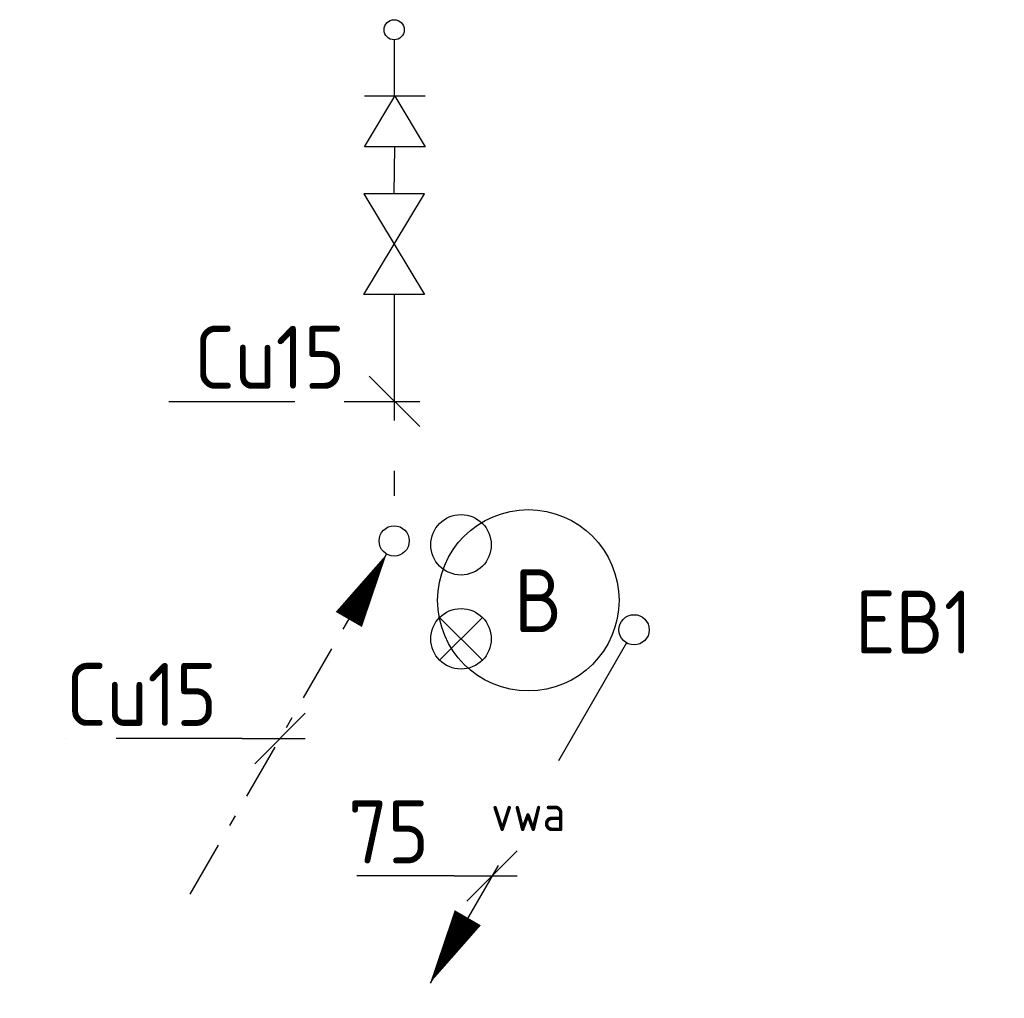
# Model space of a CAD drawing. Header units: millimetres. Extents: x -63669 to 19810, y 5754 to 49638.
# Tile 1 of 16: x -55920 to -53966, y 10929 to 12871. Entities that reach past the tile are written whole.
import ezdxf
from ezdxf.enums import TextEntityAlignment as Align

# ---------------------------------------------------------------- set-up
doc = ezdxf.new("R2010")
doc.units = ezdxf.units.MM
doc.header["$LTSCALE"] = 50
doc.linetypes.add('2322109', pattern=[10, 5, -2, 1, -2])
doc.linetypes.add('2322110', pattern=[10, 5, -1, 1, -1, 1, -1])
for name, color, linetype in [('WL5232--', 192, 'Continuous'), ('WL531---', 132, 'Continuous'), ('WL532---', 12, 'Continuous'), ('WL561---', 10, 'Continuous'), ('WM5232--', 2, 'Continuous'), ('WM531---', 2, 'Continuous')]:
    doc.layers.add(name, color=color, linetype=linetype)
doc.styles.add('BURO-018', font='ISO96.shx', dxfattribs={"height": 90})
doc.styles.add('BURO-025', font='ISO96.shx', dxfattribs={"height": 125})

# ---------------------------------------------------------------- blocks, each defined once
blk = doc.blocks.new('RDA')
at = {"color": 0, "linetype": 'Continuous'}
blk.add_circle((0, 0), 0.5, dxfattribs=at)
blk = doc.blocks.new('BOILER')
for p, q in [((0.3536, 0.3536), (0.3536, 0.3536, 1)), ((-0.3536, -0.3536), (-0.3536, -0.3536, 1))]:
    blk.add_line(p, q)
for centre in [(0, 0), (0, 0, 1)]:
    blk.add_circle(centre, 0.5)
at = {"color": 0, "linetype": 'Continuous', "style": 'BURO-018', "flags": 1}
blk.add_attdef('CV_MATCODE', (0, 0), '', height=1.8, dxfattribs=at)
blk = doc.blocks.new('23222203')
at = {"color": 0, "linetype": 'Continuous'}
for p, q in [((-1.061, -1.061), (1.061, 1.061)), ((-1.061, 1.061), (1.061, -1.061))]:
    blk.add_line(p, q, dxfattribs=at)
blk.add_circle((0, 0), 1.5, dxfattribs=at)
at = {"color": 0, "linetype": 'Continuous', "style": 'BURO-018', "flags": 1}
blk.add_attdef('CV_MATCODE', (0, 0), '', height=1.8, dxfattribs=at)
blk = doc.blocks.new('23222202')
at = {"color": 0, "linetype": 'Continuous'}
blk.add_circle((0, 0), 1.5, dxfattribs=at)
at = {"color": 0, "linetype": 'Continuous', "style": 'BURO-018', "flags": 1}
blk.add_attdef('CV_MATCODE', (0, 0), '', height=1.8, dxfattribs=at)
blk = doc.blocks.new('3048301')
at = {"color": 0, "linetype": 'Continuous'}
for p, q in [((-2.5, 1.5), (2.5, -1.5)), ((-2.5, -1.5), (-2.5, 1.5)), ((2.5, 1.5), (-2.5, -1.5)), ((2.5, -1.5), (2.5, 1.5))]:
    blk.add_line(p, q, dxfattribs=at)
at = {"color": 0, "linetype": 'Continuous', "style": 'BURO-018', "flags": 1}
blk.add_attdef('CV_MATCODE', (0, 0), '', height=1.8, dxfattribs=at)
blk = doc.blocks.new('3048311')
at = {"color": 0, "linetype": 'Continuous'}
for p, q in [((-2.5, 1.5), (0, 0)), ((-2.5, -1.5), (-2.5, 1.5)), ((0, -1.5), (0, 1.5)), ((0, 0), (-2.5, -1.5))]:
    blk.add_line(p, q, dxfattribs=at)
at = {"color": 0, "linetype": 'Continuous', "style": 'BURO-018', "flags": 1}
blk.add_attdef('CV_MATCODE', (0, 0), '', height=1.8, dxfattribs=at)
blk = doc.blocks.new('LDV2')
at = {"color": 0, "linetype": 'Continuous'}
for p, q in [((-0.25, -0.433), (-2.5, -4.33)), ((-4.5, -7.794), (-6.75, -11.691))]:
    blk.add_line(p, q, dxfattribs=at)
blk.add_lwpolyline([(-6.75, -11.691, 0, 1, 0), (-5.5, -9.526, 1, 1, 0)], format="xyseb", dxfattribs=at)
blk.add_circle((0, 0), 0.5, dxfattribs=at)
at = {"color": 0, "linetype": 'Continuous', "style": 'BURO-018'}
blk.add_attdef('LD_TEXT1', text='', height=1.8, dxfattribs=at).set_placement((-3.5, -6.062), align=Align.MIDDLE)
blk = doc.blocks.new('*U82', base_point=(-54982.5, 11171.9))
at = {"color": 0, "linetype": 'Continuous'}
for p, q in [((-54932.5, 11221.9), (-55032.5, 11121.9)), ((-55057.5, 11171.9), (-55250.3, 11171.9)), ((-55057.5, 11171.9), (-54932.5, 11171.9))]:
    blk.add_line(p, q, dxfattribs=at)
at = {"color": 0, "linetype": 'Continuous', "style": 'BURO-025'}
blk.add_text('75', height=125, dxfattribs=at).set_placement((-55107.5, 11196.9), align=Align.RIGHT)
blk = doc.blocks.new('LDV4109')
at = {"color": 0, "linetype": 'Continuous'}
for p, q in [((-1.125, -1.949), (-0.25, -0.433)), ((-1.688, -2.923), (-1.5, -2.598)), ((-3, -5.196), (-2.063, -3.572)), ((-3.563, -6.17), (-3.375, -5.846)), ((-4.875, -8.444), (-3.938, -6.82)), ((-5.438, -9.418), (-5.25, -9.093)), ((-6.75, -11.691), (-5.813, -10.068))]:
    blk.add_line(p, q, dxfattribs=at)
blk.add_lwpolyline([(-0.25, -0.433, 0, 1, 0), (-1.5, -2.598, 1, 1, 0)], format="xyseb", dxfattribs=at)
blk.add_circle((0, 0), 0.5, dxfattribs=at)

msp = doc.modelspace()

# ---------------------------------------------------------------- linework, layer by layer
at = {"layer": 'WL531---', "linetype": '2322109'}
for p, q in [((-55176.5, 12831.5), (-55176.5, 12719.4)), ((-55176.5, 12526.1), (-55175.3, 12619.4)), ((-55176.5, 12326.1), (-55176.5, 11866.9))]:
    msp.add_line(p, q, dxfattribs=at)
at = {"layer": 'WM531---', "linetype": '2322109'}
for p, q in [((-55225.8, 12163.9), (-55125.8, 12063.9)), ((-55623.5, 12113.9), (-55275.8, 12113.9)), ((-55275.8, 12113.9), (-55125.8, 12113.9)), ((-55352.9, 11494.7), (-55452.9, 11394.7)), ((-55477.9, 11444.7), (-55828, 11444.7)), ((-55477.9, 11444.7), (-55352.9, 11444.7))]:
    msp.add_line(p, q, dxfattribs=at)

# ---------------------------------------------------------------- block references
at = {"layer": 'WL5232--', "linetype": '2322109'}
ref = msp.add_blockref('LDV2', (-54700.4, 11660.5), dxfattribs=dict(at, xscale=60, yscale=60, zscale=60))
ref.add_attrib('LD_TEXT1', 'vwa', dxfattribs={"layer": '0', "color": 2, "linetype": 'Continuous', "height": 72, "style": 'BURO-018'}).set_placement((-54910.4, 11296.8), align=Align.MIDDLE)
at = {"layer": 'WL531---', "linetype": 'Continuous', "xscale": 40, "yscale": 40, "zscale": 40}
msp.add_blockref('RDA', (-55176.5, 12851.5, 950), dxfattribs=at)
at = {"layer": 'WL531---', "color": 2, "linetype": '2322109', "xscale": 40, "yscale": 40, "zscale": 40, "rotation": 90}
msp.add_blockref('3048301', (-55176.5, 12426.1), dxfattribs=at)
at = {"layer": 'WL531---', "color": 2, "xscale": 40, "yscale": 40, "zscale": 40}
msp.add_blockref('23222202', (-55043.9, 11829.2), dxfattribs=at)
at = {"layer": 'WL531---', "linetype": '2322109', "xscale": 60, "yscale": 60, "zscale": 60}
msp.add_blockref('LDV4109', (-55176.5, 11836.9), dxfattribs=at)
at = {"layer": 'WL532---', "color": 2, "linetype": '2322109', "xscale": 40, "yscale": 40, "zscale": 40}
msp.add_blockref('23222203', (-55043.9, 11642.6), dxfattribs=at)
at = {"layer": 'WL561---', "color": 2, "linetype": '2322109', "xscale": 40, "yscale": 40, "zscale": 40, "rotation": 90}
msp.add_blockref('3048311', (-55175.3, 12719.4), dxfattribs=at)
at = {"layer": 'WL561---', "linetype": '2322109', "xscale": 360, "yscale": 360, "zscale": 360}
msp.add_blockref('BOILER', (-54910.3, 11719), dxfattribs=at)
at = {"layer": 'WM5232--', "linetype": '2322109'}
msp.add_blockref('*U82', (-54982.5, 11171.9), dxfattribs=at)

# ---------------------------------------------------------------- texts
at = {"layer": 'WL561---', "linetype": '2322109', "style": 'BURO-025'}
msp.add_text('B', height=125, dxfattribs=at).set_placement((-54938.3, 11655.8))
at = {"layer": 'WM531---', "linetype": '2322109', "style": 'BURO-025'}
msp.add_text('Cu15', height=125, dxfattribs=at).set_placement((-55573.5, 12138.9))
at = {"layer": 'WM531---', "color": 2, "linetype": '2322110', "style": 'BURO-025'}
msp.add_text('EB1', height=125, dxfattribs=at).set_placement((-54261.9, 11613.2))
at = {"layer": 'WM531---', "linetype": '2322109', "style": 'BURO-025'}
msp.add_text('Cu15', height=125, dxfattribs=at).set_placement((-55527.9, 11469.7), align=Align.RIGHT)

doc.saveas('drawing.dxf')
